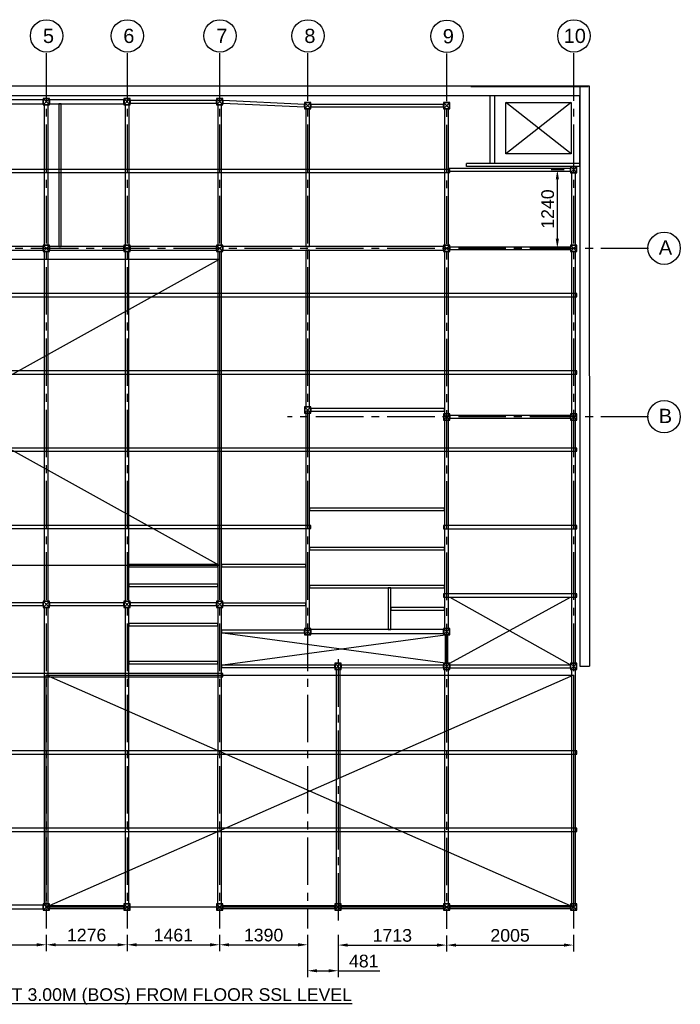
# Model space of a CAD drawing. Header units: inches. Extents: x -1008743 to -388065, y -1380311 to -642022.
# Tile 74 of 85: x -521212 to -510783, y -657563 to -642022. Entities that reach past the tile are written whole.
import ezdxf

# ---------------------------------------------------------------- set-up
doc = ezdxf.new("R2010")
doc.units = ezdxf.units.IN
doc.header["$LTSCALE"] = 1000
doc.header["$MEASUREMENT"] = 0
doc.header["$PDMODE"] = 35
doc.linetypes.add('CENTER2', pattern=[1.125, 0.75, -0.125, 0.125, -0.125])
doc.layers.add('MEI- EXISTING WALLS', color=1, linetype='Continuous', lineweight=15)
doc.layers.add('wall', color=7, linetype='Continuous')
doc.styles.add('ARIAL', font='arial.ttf')
doc.styles.add('C-ARIAL', font='arial.ttf')
doc.dimstyles.new('S-50', dxfattribs={"dimtxt": 200, "dimasz": 150, "dimexe": 100, "dimexo": 100, "dimgap": 50, "dimtad": 1, "dimdec": 0, "dimzin": 0, "dimdsep": 46, "dimtxsty": 'ARIAL', "dimblk1": 'ARCHTICK', "dimblk2": 'ARCHTICK', "dimcen": 0.09, "dimdle": 100, "dimclrd": 8, "dimclre": 8, "dimclrt": 6, "dimadec": 0, "dimazin": 0, "dimtfac": 1, "dimtdec": 0, "dimtofl": 0, "dimtmove": 0, "dimatfit": 3, "dimfxl": 1, "dimtolj": 1, "dimtzin": 0, "dimlwd": -1, "dimarcsym": 0})

# ---------------------------------------------------------------- blocks, each defined once
blk = doc.blocks.new('*D629')
at = {"color": 8, "lineweight": -2, "ltscale": 10}
for p, q in [((-522513, -656468), (-522513, -656723)), ((-520793, -656468), (-520793, -656723))]:
    blk.add_line(p, q, dxfattribs=at)
at = {"color": 8, "ltscale": 10}
blk.add_line((-522363, -656623), (-520943, -656623), dxfattribs=at)
for points in [[(-522363, -656598), (-522363, -656648), (-522513, -656623)], [(-520943, -656648), (-520943, -656598), (-520793, -656623)]]:
    blk.add_solid(points, dxfattribs=at)
at = {"layer": 'Defpoints', "color": 0, "ltscale": 10}
for p in [(-522513, -656368), (-520793, -656368), (-520793, -656623)]:
    blk.add_point(p, dxfattribs=at)
at = {"color": 6, "ltscale": 10, "insert": (-521653, -656471), "char_height": 200, "attachment_point": 5, "style": 'ARIAL'}
blk.add_mtext('\\A1;1720', dxfattribs=at)
blk = doc.blocks.new('_ArchTick')
at = {"color": 0, "linetype": 'ByBlock', "const_width": 0.15}
blk.add_lwpolyline([(-0.5, -0.5), (0.5, 0.5)], dxfattribs=at)
blk = doc.blocks.new('*D630')
at = {"color": 8, "lineweight": -2, "ltscale": 10}
for p, q in [((-520793, -656468), (-520793, -656723)), ((-519517, -656468), (-519517, -656723))]:
    blk.add_line(p, q, dxfattribs=at)
at = {"color": 8, "ltscale": 10}
blk.add_line((-520643, -656623), (-519667, -656623), dxfattribs=at)
for points in [[(-520643, -656598), (-520643, -656648), (-520793, -656623)], [(-519667, -656648), (-519667, -656598), (-519517, -656623)]]:
    blk.add_solid(points, dxfattribs=at)
at = {"layer": 'Defpoints', "color": 0, "ltscale": 10}
for p in [(-520793, -656368), (-519517, -656368), (-519517, -656623)]:
    blk.add_point(p, dxfattribs=at)
at = {"color": 6, "ltscale": 10, "insert": (-520155, -656471), "char_height": 200, "attachment_point": 5, "style": 'ARIAL'}
blk.add_mtext('\\A1;1276', dxfattribs=at)
blk = doc.blocks.new('*D631')
at = {"color": 8, "lineweight": -2, "ltscale": 10}
for p, q in [((-519517, -656468), (-519517, -656723)), ((-518056, -656468), (-518056, -656723))]:
    blk.add_line(p, q, dxfattribs=at)
at = {"color": 8, "ltscale": 10}
blk.add_line((-519367, -656623), (-518206, -656623), dxfattribs=at)
for points in [[(-519367, -656598), (-519367, -656648), (-519517, -656623)], [(-518206, -656648), (-518206, -656598), (-518056, -656623)]]:
    blk.add_solid(points, dxfattribs=at)
at = {"layer": 'Defpoints', "color": 0, "ltscale": 10}
for p in [(-519517, -656368), (-518056, -656368), (-518056, -656623)]:
    blk.add_point(p, dxfattribs=at)
at = {"color": 6, "ltscale": 10, "insert": (-518786, -656471), "char_height": 200, "attachment_point": 5, "style": 'ARIAL'}
blk.add_mtext('\\A1;1461', dxfattribs=at)
blk = doc.blocks.new('*D632')
at = {"color": 8, "lineweight": -2, "ltscale": 10}
for p, q in [((-518056, -656468), (-518056, -656723)), ((-516666, -656468), (-516666, -656723))]:
    blk.add_line(p, q, dxfattribs=at)
at = {"color": 8, "ltscale": 10}
blk.add_line((-517906, -656623), (-516816, -656623), dxfattribs=at)
for points in [[(-517906, -656598), (-517906, -656648), (-518056, -656623)], [(-516816, -656648), (-516816, -656598), (-516666, -656623)]]:
    blk.add_solid(points, dxfattribs=at)
at = {"layer": 'Defpoints', "color": 0, "ltscale": 10}
for p in [(-518056, -656368), (-516666, -656368), (-516666, -656623)]:
    blk.add_point(p, dxfattribs=at)
at = {"color": 6, "ltscale": 10, "insert": (-517361, -656471), "char_height": 200, "attachment_point": 5, "style": 'ARIAL'}
blk.add_mtext('\\A1;1390', dxfattribs=at)
blk = doc.blocks.new('*D633')
at = {"color": 8, "lineweight": -2, "ltscale": 10}
for p, q in [((-516185, -656466), (-516185, -656728)), ((-514472, -656474), (-514472, -656728))]:
    blk.add_line(p, q, dxfattribs=at)
at = {"color": 8, "ltscale": 10}
blk.add_line((-516035, -656628), (-514622, -656628), dxfattribs=at)
for points in [[(-516035, -656603), (-516035, -656653), (-516185, -656628)], [(-514622, -656653), (-514622, -656603), (-514472, -656628)]]:
    blk.add_solid(points, dxfattribs=at)
at = {"layer": 'Defpoints', "color": 0, "ltscale": 10}
for p in [(-516185, -656366), (-514472, -656374), (-514472, -656628)]:
    blk.add_point(p, dxfattribs=at)
at = {"color": 6, "ltscale": 10, "insert": (-515329, -656476), "char_height": 200, "attachment_point": 5, "style": 'ARIAL'}
blk.add_mtext('\\A1;1713', dxfattribs=at)
blk = doc.blocks.new('*D634')
at = {"color": 8, "lineweight": -2, "ltscale": 10}
for p, q in [((-514472, -656474), (-514472, -656728)), ((-512468, -656468), (-512468, -656728))]:
    blk.add_line(p, q, dxfattribs=at)
at = {"color": 8, "ltscale": 10}
blk.add_line((-514322, -656628), (-512618, -656628), dxfattribs=at)
for points in [[(-514322, -656603), (-514322, -656653), (-514472, -656628)], [(-512618, -656653), (-512618, -656603), (-512468, -656628)]]:
    blk.add_solid(points, dxfattribs=at)
at = {"layer": 'Defpoints', "color": 0, "ltscale": 10}
for p in [(-514472, -656374), (-512468, -656368), (-512468, -656628)]:
    blk.add_point(p, dxfattribs=at)
at = {"color": 6, "ltscale": 10, "insert": (-513470, -656476), "char_height": 200, "attachment_point": 5, "style": 'ARIAL'}
blk.add_mtext('\\A1;2005', dxfattribs=at)
blk = doc.blocks.new('*D648')
at = {"color": 8, "lineweight": -2, "ltscale": 10}
for p, q in [((-512618, -644392), (-512824, -644392)), ((-512618, -645631), (-512824, -645631))]:
    blk.add_line(p, q, dxfattribs=at)
at = {"color": 8, "ltscale": 10}
blk.add_line((-512724, -645481), (-512724, -644542), dxfattribs=at)
for points in [[(-512699, -644542), (-512749, -644542), (-512724, -644392)], [(-512749, -645481), (-512699, -645481), (-512724, -645631)]]:
    blk.add_solid(points, dxfattribs=at)
at = {"layer": 'Defpoints', "color": 0, "ltscale": 10}
for p in [(-512724, -644392), (-512518, -644392), (-512518, -645631)]:
    blk.add_point(p, dxfattribs=at)
at = {"color": 6, "ltscale": 10, "insert": (-512876, -645011), "char_height": 200, "attachment_point": 5, "rotation": 90, "style": 'ARIAL'}
blk.add_mtext('\\A1;1240', dxfattribs=at)
blk = doc.blocks.new('*D649')
at = {"color": 8, "lineweight": -2, "ltscale": 10}
for p, q in [((-516666, -656468), (-516666, -657133)), ((-516185, -656468), (-516185, -657133))]:
    blk.add_line(p, q, dxfattribs=at)
at = {"color": 8, "ltscale": 10}
for p, q in [((-516516, -657033), (-516335, -657033)), ((-516185, -657033), (-515524, -657033))]:
    blk.add_line(p, q, dxfattribs=at)
for points in [[(-516516, -657008), (-516516, -657058), (-516666, -657033)], [(-516335, -657058), (-516335, -657008), (-516185, -657033)]]:
    blk.add_solid(points, dxfattribs=at)
at = {"layer": 'Defpoints', "color": 0, "ltscale": 10}
for p in [(-516666, -656368), (-516185, -656368), (-516185, -657033)]:
    blk.add_point(p, dxfattribs=at)
at = {"color": 6, "ltscale": 10, "insert": (-515780, -656881), "char_height": 200, "attachment_point": 5, "style": 'ARIAL'}
blk.add_mtext('\\A1;481', dxfattribs=at)

msp = doc.modelspace()

# ---------------------------------------------------------------- linework, layer by layer
at = {"color": 252, "linetype": 'CENTER2'}
for p, q in [((-520792.8, -642552.5), (-520792.8, -656368)), ((-519516.8, -642552.5), (-519516.8, -656368)), ((-518055.8, -642552.4), (-518055.8, -656367.9)), ((-516665.9, -642552.5), (-516665.9, -656368)), ((-514472.4, -642558), (-514472.4, -656373.6)), ((-512467.8, -642552.5), (-512467.8, -656368)), ((-511285.3, -645631.2), (-524038.8, -645631.2)), ((-511285.3, -648291), (-516986.1, -648291)), ((-516185.3, -652117.1), (-516185.3, -656365.6))]:
    msp.add_line(p, q, dxfattribs=at)
at = {"ltscale": 10}
for p, q in [((-524458.7, -643068.4), (-512220.6, -643068.4)), ((-512370.6, -643068.5), (-512367.8, -652227.5)), ((-512220.6, -643068.4), (-512217.8, -652227.5)), ((-524494.5, -643218.4), (-512367.8, -643218.4)), ((-520842.8, -643368.4), (-520742.8, -643268.4)), ((-520742.8, -643368.4), (-520842.8, -643268.4)), ((-519566.8, -643368.4), (-519466.8, -643268.4)), ((-519466.8, -643368.4), (-519566.8, -643268.4)), ((-518105.6, -643368.4), (-518005.6, -643268.4)), ((-518005.6, -643368.4), (-518105.6, -643268.4)), ((-516715.9, -643428.4), (-516615.9, -643328.4)), ((-516615.9, -643428.4), (-516715.9, -643328.4)), ((-514522.4, -643428.4), (-514422.4, -643328.4)), ((-514422.4, -643428.4), (-514522.4, -643328.4)), ((-513783.3, -644290.6), (-513783.3, -643218.4)), ((-513708.3, -644290.6), (-513708.3, -643218.4)), ((-512367.8, -644341.6), (-512367.8, -643218.4)), ((-512367.8, -644291.6), (-514158.9, -644291.6)), ((-514158.9, -644339.1), (-514158.9, -644291.6)), ((-512367.8, -644339.1), (-514158.9, -644339.1)), ((-512517.8, -644441.6), (-512417.8, -644341.6)), ((-512417.8, -644441.6), (-512517.8, -644341.6)), ((-520842.8, -645681.2), (-520742.8, -645581.2)), ((-520742.8, -645681.2), (-520842.8, -645581.2)), ((-519566.8, -645681.2), (-519466.8, -645581.2)), ((-519466.8, -645681.2), (-519566.8, -645581.2)), ((-518105.6, -645681.2), (-518005.6, -645581.2)), ((-518005.6, -645681.2), (-518105.6, -645581.2)), ((-514522.4, -645681.2), (-514422.4, -645581.2)), ((-514422.4, -645681.2), (-514522.4, -645581.2)), ((-512517.8, -645681.2), (-512417.8, -645581.2)), ((-512417.8, -645681.2), (-512517.8, -645581.2)), ((-526773.1, -650634.7), (-518055.8, -645803.4)), ((-518055.8, -650634.7), (-526773.1, -645803.4)), ((-516715.9, -648230.6), (-516615.9, -648130.6)), ((-516615.9, -648230.6), (-516715.9, -648130.6)), ((-514522.4, -648341.6), (-514422.4, -648241.6)), ((-514422.4, -648341.6), (-514522.4, -648241.6)), ((-512517.8, -648341), (-512417.8, -648241)), ((-512417.8, -648341), (-512517.8, -648241)), ((-514422.4, -652179.4), (-512518.2, -651134.2)), ((-514422.4, -651134.2), (-512517.8, -652205.4)), ((-520842.8, -651298.1), (-520742.8, -651198.1)), ((-520742.8, -651298.1), (-520842.8, -651198.1)), ((-519566.8, -651298.1), (-519466.8, -651198.1)), ((-519466.8, -651298.1), (-519566.8, -651198.1)), ((-518105.6, -651298.1), (-518005.6, -651198.1)), ((-518005.6, -651298.1), (-518105.6, -651198.1)), ((-518005.8, -652205.2), (-514496.4, -651729.3)), ((-514496.4, -652179.4), (-518005.6, -651703.3)), ((-516715.9, -651729.3), (-516615.9, -651629.3)), ((-516615.9, -651729.3), (-516715.9, -651629.3)), ((-514522.4, -651729.3), (-514422.4, -651629.3)), ((-514422.4, -651729.3), (-514522.4, -651629.3)), ((-516235.3, -652279.3), (-516135.3, -652179.3)), ((-516135.3, -652279.3), (-516235.3, -652179.3)), ((-514522.4, -652279.4), (-514422.4, -652179.4)), ((-514422.4, -652279.4), (-514522.4, -652179.4)), ((-512517.8, -652279.4), (-512417.8, -652179.4)), ((-512417.8, -652279.4), (-512517.8, -652179.4)), ((-512467.8, -656028.1), (-520792.8, -652367.9)), ((-512467.8, -652367.9), (-520792.7, -656028.1)), ((-512367.8, -652227.5), (-512217.8, -652227.5)), ((-520843, -656077.8), (-520743, -655977.8)), ((-520743, -656077.8), (-520843, -655977.8)), ((-519567, -656077.8), (-519467, -655977.8)), ((-519467, -656077.8), (-519567, -655977.8)), ((-518105.8, -656077.9), (-518005.8, -655977.9)), ((-518005.8, -656077.9), (-518105.8, -655977.9)), ((-516235.3, -656078), (-516135.3, -655978)), ((-516135.3, -656078), (-516235.3, -655978)), ((-514522.4, -656078.1), (-514422.4, -655978.1)), ((-514422.4, -656078.1), (-514522.4, -655978.1)), ((-512517.8, -656078.1), (-512417.8, -655978.1)), ((-512417.8, -656078.1), (-512517.8, -655978.1))]:
    msp.add_line(p, q, dxfattribs=at)
at = {"color": 3, "ltscale": 10}
for points in [[(-522462.7, -643287.9), (-522462.7, -643348.9), (-520842.8, -643348.9), (-520842.8, -643287.9)], [(-520742.8, -643287.9), (-520742.8, -643348.9), (-519566.8, -643348.9), (-519566.8, -643287.9)], [(-520823.3, -645581.2), (-520762.3, -645581.2), (-520762.3, -643368.4), (-520823.3, -643368.4)], [(-519546.9, -645581.2), (-519485.9, -645581.2), (-519485.9, -643368.4), (-519546.9, -643368.4)], [(-518086.1, -645581.2), (-518025.1, -645581.2), (-518025.1, -643368.4), (-518086.1, -643368.4)], [(-516696.4, -645600.7), (-516635.4, -645600.7), (-516635.4, -643428.4), (-516696.4, -643428.4)], [(-514502.9, -645581.2), (-514441.9, -645581.2), (-514441.9, -643428.4), (-514502.9, -643428.4)], [(-512498.3, -645581.2), (-512437.3, -645581.2), (-512437.3, -644441.6), (-512498.3, -644441.6)], [(-522462.7, -645600.7), (-522462.7, -645661.7), (-520842.8, -645661.7), (-520842.8, -645600.7)], [(-520823.3, -651198.1), (-520762.3, -651198.1), (-520762.3, -645681.2), (-520823.3, -645681.2)], [(-520742.8, -645600.7), (-520742.8, -645661.7), (-519566.8, -645661.7), (-519566.8, -645600.7)], [(-519547.3, -651198.1), (-519486.3, -651198.1), (-519486.3, -645681.2), (-519547.3, -645681.2)], [(-519466.8, -645600.7), (-519466.8, -645661.7), (-518105.6, -645661.7), (-518105.6, -645600.7)], [(-518086.1, -651198.1), (-518025.1, -651198.1), (-518025.1, -645681.2), (-518086.1, -645681.2)], [(-518005.6, -645600.7), (-518005.6, -645661.7), (-514522.4, -645661.7), (-514522.4, -645600.7)], [(-516696.4, -648130.6), (-516635.4, -648130.6), (-516635.4, -645661.7), (-516696.4, -645661.7)], [(-514502.9, -648241.6), (-514441.9, -648241.6), (-514441.9, -645681.2), (-514502.9, -645681.2)], [(-512498.3, -648241), (-512437.3, -648241), (-512437.3, -645681.2), (-512498.3, -645681.2)], [(-516696.4, -651629.3), (-516635.4, -651629.3), (-516635.4, -648230.6), (-516696.4, -648230.6)], [(-514502.9, -651629.3), (-514441.9, -651629.3), (-514441.9, -648341.6), (-514502.9, -648341.6)], [(-512498.3, -652179.4), (-512437.3, -652179.4), (-512437.3, -648341.6), (-512498.3, -648341.6)], [(-520823.5, -655977.8), (-520762.5, -655977.8), (-520762.3, -651298.1), (-520823.3, -651298.1)], [(-519547.5, -655977.8), (-519486.5, -655977.8), (-519486.3, -651298.1), (-519547.3, -651298.1)], [(-518086.3, -655977.8), (-518025.3, -655977.8), (-518025.1, -651298.1), (-518086.1, -651298.1)], [(-516615.9, -651648.9), (-516615.9, -651709.9), (-514522.4, -651709.8), (-514522.4, -651648.8)], [(-516215.8, -655978), (-516154.8, -655978), (-516154.8, -652279.3), (-516215.8, -652279.3)], [(-514502.9, -655978.1), (-514441.9, -655978.1), (-514441.9, -652279.4), (-514502.9, -652279.4)], [(-512498.3, -655978.1), (-512437.3, -655978.1), (-512437.3, -652279.4), (-512498.3, -652279.4)], [(-525373, -655997.3), (-525373, -656058.3), (-520843, -656058.3), (-520843, -655997.3)]]:
    msp.add_lwpolyline(points, close=True, dxfattribs=at)
at = {"color": 4, "ltscale": 10}
for points in [[(-520842.8, -643368.4), (-520742.8, -643368.4), (-520742.8, -643268.4), (-520842.8, -643268.4)], [(-520838.8, -643364.4), (-520746.8, -643364.4), (-520746.8, -643272.4), (-520838.8, -643272.4)], [(-519566.8, -643368.4), (-519466.8, -643368.4), (-519466.8, -643268.4), (-519566.8, -643268.4)], [(-519562.8, -643364.4), (-519470.8, -643364.4), (-519470.8, -643272.4), (-519562.8, -643272.4)], [(-518105.6, -643368.4), (-518005.6, -643368.4), (-518005.6, -643268.4), (-518105.6, -643268.4)], [(-518101.6, -643364.4), (-518009.6, -643364.4), (-518009.6, -643272.4), (-518101.6, -643272.4)], [(-516715.9, -643428.4), (-516615.9, -643428.4), (-516615.9, -643328.4), (-516715.9, -643328.4)], [(-516711.9, -643424.4), (-516619.9, -643424.4), (-516619.9, -643332.4), (-516711.9, -643332.4)], [(-514522.4, -643428.4), (-514422.4, -643428.4), (-514422.4, -643328.4), (-514522.4, -643328.4)], [(-514518.4, -643424.4), (-514426.4, -643424.4), (-514426.4, -643332.4), (-514518.4, -643332.4)], [(-512517.8, -644441.6), (-512417.8, -644441.6), (-512417.8, -644341.6), (-512517.8, -644341.6)], [(-512513.8, -644437.6), (-512421.8, -644437.6), (-512421.8, -644345.6), (-512513.8, -644345.6)], [(-520842.8, -645681.2), (-520742.8, -645681.2), (-520742.8, -645581.2), (-520842.8, -645581.2)], [(-520838.8, -645677.2), (-520746.8, -645677.2), (-520746.8, -645585.2), (-520838.8, -645585.2)], [(-519566.8, -645681.2), (-519466.8, -645681.2), (-519466.8, -645581.2), (-519566.8, -645581.2)], [(-519562.8, -645677.2), (-519470.8, -645677.2), (-519470.8, -645585.2), (-519562.8, -645585.2)], [(-518105.6, -645681.2), (-518005.6, -645681.2), (-518005.6, -645581.2), (-518105.6, -645581.2)], [(-518101.6, -645677.2), (-518009.6, -645677.2), (-518009.6, -645585.2), (-518101.6, -645585.2)], [(-514522.4, -645681.2), (-514422.4, -645681.2), (-514422.4, -645581.2), (-514522.4, -645581.2)], [(-514518.4, -645677.2), (-514426.4, -645677.2), (-514426.4, -645585.2), (-514518.4, -645585.2)], [(-512517.8, -645681.2), (-512417.8, -645681.2), (-512417.8, -645581.2), (-512517.8, -645581.2)], [(-512513.8, -645677.2), (-512421.8, -645677.2), (-512421.8, -645585.2), (-512513.8, -645585.2)], [(-516715.9, -648230.6), (-516615.9, -648230.6), (-516615.9, -648130.6), (-516715.9, -648130.6)], [(-516711.9, -648226.6), (-516619.9, -648226.6), (-516619.9, -648134.6), (-516711.9, -648134.6)], [(-514522.4, -648341.6), (-514422.4, -648341.6), (-514422.4, -648241.6), (-514522.4, -648241.6)], [(-514518.4, -648337.6), (-514426.4, -648337.6), (-514426.4, -648245.6), (-514518.4, -648245.6)], [(-512517.8, -648341), (-512417.8, -648341), (-512417.8, -648241), (-512517.8, -648241)], [(-512513.8, -648337), (-512421.8, -648337), (-512421.8, -648245), (-512513.8, -648245)], [(-520842.8, -651298.1), (-520742.8, -651298.1), (-520742.8, -651198.1), (-520842.8, -651198.1)], [(-520838.8, -651294.1), (-520746.8, -651294.1), (-520746.8, -651202.1), (-520838.8, -651202.1)], [(-519566.8, -651298.1), (-519466.8, -651298.1), (-519466.8, -651198.1), (-519566.8, -651198.1)], [(-519562.8, -651294.1), (-519470.8, -651294.1), (-519470.8, -651202.1), (-519562.8, -651202.1)], [(-518105.6, -651298.1), (-518005.6, -651298.1), (-518005.6, -651198.1), (-518105.6, -651198.1)], [(-518101.6, -651294.1), (-518009.6, -651294.1), (-518009.6, -651202.1), (-518101.6, -651202.1)], [(-516715.9, -651729.3), (-516615.9, -651729.3), (-516615.9, -651629.3), (-516715.9, -651629.3)], [(-516711.9, -651725.3), (-516619.9, -651725.3), (-516619.9, -651633.3), (-516711.9, -651633.3)], [(-514522.4, -651729.3), (-514422.4, -651729.3), (-514422.4, -651629.3), (-514522.4, -651629.3)], [(-514518.4, -651725.3), (-514426.4, -651725.3), (-514426.4, -651633.3), (-514518.4, -651633.3)], [(-516235.3, -652279.3), (-516135.3, -652279.3), (-516135.3, -652179.3), (-516235.3, -652179.3)], [(-516231.3, -652275.3), (-516139.3, -652275.3), (-516139.3, -652183.3), (-516231.3, -652183.3)], [(-514522.4, -652279.4), (-514422.4, -652279.4), (-514422.4, -652179.4), (-514522.4, -652179.4)], [(-514518.4, -652275.4), (-514426.4, -652275.4), (-514426.4, -652183.4), (-514518.4, -652183.4)], [(-512517.8, -652279.4), (-512417.8, -652279.4), (-512417.8, -652179.4), (-512517.8, -652179.4)], [(-512513.8, -652275.4), (-512421.8, -652275.4), (-512421.8, -652183.4), (-512513.8, -652183.4)], [(-520843, -656077.8), (-520743, -656077.8), (-520743, -655977.8), (-520843, -655977.8)], [(-520839, -656073.8), (-520747, -656073.8), (-520747, -655981.8), (-520839, -655981.8)], [(-519566.8, -656077.8), (-519466.8, -656077.8), (-519466.8, -655977.8), (-519566.8, -655977.8)], [(-519562.8, -656073.8), (-519470.8, -656073.8), (-519470.8, -655981.8), (-519562.8, -655981.8)], [(-518105.8, -656077.9), (-518005.8, -656077.9), (-518005.8, -655977.9), (-518105.8, -655977.9)], [(-518101.8, -656073.9), (-518009.8, -656073.9), (-518009.8, -655981.9), (-518101.8, -655981.9)], [(-516235.3, -656078), (-516135.3, -656078), (-516135.3, -655978), (-516235.3, -655978)], [(-516231.3, -656074), (-516139.3, -656074), (-516139.3, -655982), (-516231.3, -655982)], [(-514522.4, -656078.1), (-514422.4, -656078.1), (-514422.4, -655978.1), (-514522.4, -655978.1)], [(-514518.4, -656074.1), (-514426.4, -656074.1), (-514426.4, -655982.1), (-514518.4, -655982.1)], [(-512517.8, -656078.1), (-512417.8, -656078.1), (-512417.8, -655978.1), (-512517.8, -655978.1)], [(-512513.8, -656074.1), (-512421.8, -656074.1), (-512421.8, -655982.1), (-512513.8, -655982.1)]]:
    msp.add_lwpolyline(points, close=True, dxfattribs=at)
at = {"color": 6, "ltscale": 10}
for points in [[(-520555.2, -645600.7), (-520555.2, -643348.9), (-520595.2, -643348.9), (-520595.2, -645600.7)], [(-519466.8, -643338.4), (-518105.6, -643338.4), (-518105.6, -643298.4), (-519466.8, -643298.4)], [(-518005.6, -643338.4), (-516716.8, -643398.4), (-516715, -643358.4), (-518005.6, -643298.4)], [(-516615.9, -643398.4), (-514522.4, -643398.4), (-514522.4, -643358.4), (-516615.9, -643358.4)], [(-514441.9, -644411.6), (-512517.8, -644411.6), (-512517.8, -644371.6), (-514441.9, -644371.6)], [(-514422.4, -645651.2), (-512517.8, -645651.2), (-512517.8, -645611.2), (-514422.4, -645611.2)], [(-516615.9, -648200.6), (-514502.9, -648200.6), (-514502.9, -648160.6), (-516615.9, -648160.6)], [(-514422.4, -648311.6), (-512517.8, -648311), (-512517.8, -648271), (-514422.4, -648271.6)], [(-516635.4, -649769.5), (-514502.9, -649769.5), (-514502.9, -649729.5), (-516635.4, -649729.5)], [(-516635.4, -650390.5), (-514502.9, -650390.5), (-514502.9, -650350.5), (-516635.4, -650350.5)], [(-519486.3, -650658.8), (-518086.1, -650658.8), (-518086.1, -650618.8), (-519486.3, -650618.8)], [(-518025.1, -650658.8), (-516696.4, -650658.8), (-516696.4, -650618.8), (-518025.1, -650618.8)], [(-519486.3, -650969.5), (-518086.1, -650969.5), (-518086.1, -650929.5), (-519486.3, -650929.5)], [(-516635.4, -650990.4), (-514502.9, -650990.4), (-514502.9, -650950.4), (-516635.4, -650950.4)], [(-515352.4, -651648.8), (-515352.4, -650990.4), (-515392.4, -650990.4), (-515392.4, -651648.8)], [(-522462.7, -651268.1), (-520842.8, -651268.1), (-520842.8, -651228.1), (-522462.7, -651228.1)], [(-520742.8, -651268.1), (-519566.8, -651268.1), (-519566.8, -651228.1), (-520742.8, -651228.1)], [(-519466.8, -651268.1), (-518105.6, -651268.1), (-518105.6, -651228.1), (-519466.8, -651228.1)], [(-518005.6, -651270), (-516696.4, -651270), (-516696.4, -651230), (-518005.6, -651230)], [(-515352.4, -651339.6), (-514502.9, -651339.6), (-514502.9, -651299.6), (-515352.4, -651299.6)], [(-519486.3, -651590.6), (-518086.1, -651590.6), (-518086.1, -651550.6), (-519486.3, -651550.6)], [(-518025.2, -651699.3), (-516715.9, -651699.3), (-516715.9, -651659.3), (-518025.2, -651659.3)], [(-514452.4, -652179.4), (-514452.4, -651729.3), (-514492.4, -651729.3), (-514492.4, -652179.4)], [(-519486.3, -652190.8), (-518086.1, -652190.8), (-518086.1, -652150.8), (-519486.3, -652150.8)], [(-518025.2, -652249.3), (-516235.3, -652249.3), (-516235.3, -652209.3), (-518025.2, -652209.3)], [(-516135.3, -652249.3), (-514522.4, -652249.4), (-514522.4, -652209.4), (-516135.3, -652209.3)], [(-514422.4, -652249.4), (-512517.8, -652249.4), (-512517.8, -652209.4), (-514422.4, -652209.4)], [(-520742.8, -656048.1), (-519566.8, -656048.1), (-519566.8, -656008.1), (-520742.8, -656008.1)], [(-518005.8, -656048.1), (-516235.3, -656048), (-516235.3, -656008), (-518005.8, -656008.1)], [(-516135.3, -656048.1), (-514522.4, -656048.2), (-514522.4, -656008.2), (-516135.3, -656008.1)], [(-514422.4, -656048.2), (-512517.8, -656048.2), (-512517.8, -656008.2), (-514422.4, -656008.2)]]:
    msp.add_lwpolyline(points, close=True, dxfattribs=at)
at = {"color": 30, "ltscale": 10}
for points in [[(-526823.6, -644436.1), (-514421.9, -644436.2), (-514421.9, -644386.2), (-526823.6, -644386.1)], [(-526823.6, -646394.7), (-512417.3, -646394.7), (-512417.3, -646344.7), (-526823.6, -646344.7)], [(-526823.6, -647614.7), (-512417.3, -647614.7), (-512417.3, -647564.7), (-526823.6, -647564.7)], [(-526823.6, -648834.7), (-512417.3, -648834.7), (-512417.3, -648784.7), (-526823.6, -648784.7)], [(-526823.6, -650054.7), (-516615.4, -650054.7), (-516615.4, -650004.7), (-526823.6, -650004.7)], [(-514522.9, -650057.4), (-512417.3, -650057.4), (-512417.3, -650007.4), (-514522.9, -650007.4)], [(-514522.9, -651134.2), (-512417.3, -651134.2), (-512417.3, -651084.2), (-514522.9, -651084.2)], [(-523923.9, -652392.9), (-518005.2, -652393.1), (-518005.2, -652343.1), (-523923.9, -652342.9)], [(-526823.6, -653612.8), (-512417.3, -653612.8), (-512417.3, -653562.8), (-526823.6, -653562.8)], [(-526823.6, -654832.8), (-512417.3, -654832.8), (-512417.3, -654782.8), (-526823.6, -654782.8)]]:
    msp.add_lwpolyline(points, close=True, dxfattribs=at)
at = {"color": 2, "ltscale": 10}
for points in [[(-526773.1, -645803.4), (-518055.8, -645803.4), (-518055.8, -650634.7), (-526773.1, -650634.7)], [(-512467.8, -656028.1), (-520792.8, -656028.1), (-520792.8, -652367.9), (-512467.8, -652367.9)]]:
    msp.add_lwpolyline(points, close=True, dxfattribs=at)
for centre in [(-520787.3, -642278), (-519511.4, -642278), (-518050.4, -642277.9), (-516660.4, -642278), (-514467, -642283.6), (-512462.4, -642278), (-511038.4, -645628.9), (-511038.4, -648288.7)]:
    msp.add_circle(centre, 255.6)
at = {"layer": 'MEI- EXISTING WALLS', "color": 18, "true_color": 0x000000}
for p, q in [((-512234.9, -643082.7), (-514091.3, -643082.7)), ((-512370.6, -643218.4), (-514091.3, -643218.4)), ((-512367.8, -652064.4), (-512367.8, -643218.4))]:
    msp.add_line(p, q, dxfattribs=at)
at = {"layer": 'wall', "color": 251, "ltscale": 5, "true_color": 0x636466}
msp.add_lwpolyline([(-512505.8, -643330.1), (-512505.8, -644140.7), (-513539.3, -644140.7), (-513539.3, -643330.1)], close=True, dxfattribs=at)
for points in [[(-512505.8, -644140.7), (-513539.3, -643330.1)], [(-512505.8, -643330.1), (-513539.3, -644140.7)]]:
    msp.add_lwpolyline(points, dxfattribs=at)

# ---------------------------------------------------------------- texts
at = {"color": 3, "style": 'C-ARIAL'}
for s, p in [('5', (-520844.5, -642390.2)), ('6', (-519575.8, -642390.2)), ('7', (-518107.5, -642390.2)), ('8', (-516717.6, -642390.2)), ('9', (-514532.2, -642395.8)), ('10', (-512623.2, -642390.2)), ('A', (-511122.1, -645729.1)), ('B', (-511122.1, -648388.9))]:
    msp.add_text(s, height=225, dxfattribs=at).set_placement(p)
at = {"linetype": 'Continuous', "insert": (-526381.7, -657309.1), "char_height": 350, "attachment_point": 1, "style": 'C-ARIAL'}
msp.add_mtext('{\\H0.571429x;\\L\\C7;LAYOUT OF BEAMS AND COLUMNS AT 3.00M (BOS) FROM FLOOR SSL LEVEL}', dxfattribs=at)

# ---------------------------------------------------------------- dimensions: what is measured, and where the dimension line sits
at = {"ltscale": 10}
dim = msp.add_linear_dim(base=(-512723.5, -644391.6), p1=(-512517.8, -645631.2), p2=(-512517.8, -644391.6), angle=90, dimstyle='S-50', dxfattribs=at)
dim.commit()
dim.dimension.update_dxf_attribs({"geometry": '*D648', "text_midpoint": (-512875.7, -645011.4)})
for base, p1, p2, picture, middle in [((-520792.8, -656622.9), (-522512.7, -656368), (-520792.8, -656368), '*D629', (-521652.8, -656470.8)), ((-519516.8, -656622.9), (-520792.8, -656368), (-519516.8, -656368), '*D630', (-520154.8, -656470.8)), ((-518055.6, -656622.9), (-519516.8, -656368), (-518055.6, -656368), '*D631', (-518786.2, -656470.8)), ((-516665.9, -656622.9), (-518055.6, -656368), (-516665.9, -656368), '*D632', (-517360.8, -656470.7)), ((-516185.3, -657033.2), (-516665.9, -656368), (-516185.3, -656368), '*D649', (-515779.7, -656881.1)), ((-514472.4, -656628.4), (-516185.3, -656365.6), (-514472.4, -656373.6), '*D633', (-515328.9, -656476.2)), ((-512467.8, -656628.4), (-514472.4, -656373.6), (-512467.8, -656368), '*D634', (-513470.1, -656476.3))]:
    dim = msp.add_linear_dim(base=base, p1=p1, p2=p2, dimstyle='S-50', dxfattribs=at)
    dim.commit()
    dim.dimension.update_dxf_attribs({"geometry": picture, "text_midpoint": middle})

doc.saveas('drawing.dxf')
